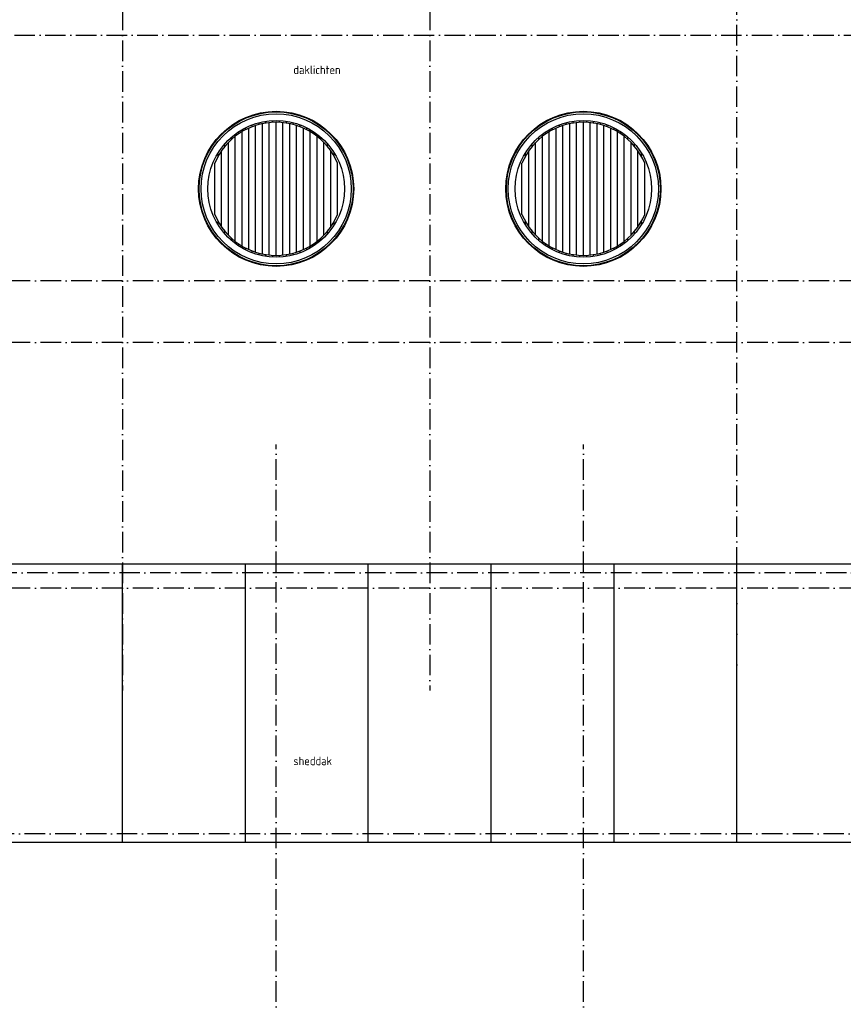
# Model space of a CAD drawing. Extents: x -36528 to 124080, y 290752 to 374852.
# Tile 24 of 66: x 16032 to 40159, y 324271 to 353129. Entities that reach past the tile are written whole.
import ezdxf

# ---------------------------------------------------------------- set-up
doc = ezdxf.new("R2010")
doc.units = 0
doc.header["$LTSCALE"] = 100
doc.linetypes.add('DASHDOT', pattern=[9, 6, -1.5, 0, -1.5])
for name, color, linetype in [('AL$1----_ALGEMEEN', 7, 'CONTINUOUS'), ('AL$7----_STRAMIEN', 1, 'DASHDOT'), ('BL$4----', 7, 'CONTINUOUS')]:
    doc.layers.add(name, color=color, linetype=linetype)
doc.styles.get("Standard").update_dxf_attribs({"font": 'ISOCP'})

msp = doc.modelspace()

# ---------------------------------------------------------------- linework, layer by layer
at = {"layer": 'AL$1----_ALGEMEEN', "color": 8}
for p, q in [((32044.348, 350056.534), (32044.348, 350108.218)), ((32144.348, 346263.192), (32144.348, 350080.259)), ((32244.348, 350098.511), (32244.348, 350149.098)), ((32344.348, 346232.009), (32344.348, 350111.442)), ((32444.348, 350119.16), (32444.348, 350169.224)), ((32544.348, 346221.726), (32544.348, 350121.726)), ((32644.348, 350119.16), (32644.348, 350169.224)), ((32744.348, 346232.009), (32744.348, 350111.442)), ((32844.348, 350098.511), (32844.348, 350149.098)), ((32944.348, 346263.192), (32944.348, 350080.259)), ((33044.348, 350056.534), (33044.348, 350108.218)), ((24644.348, 349781.85), (24644.348, 349842.055)), ((31444.348, 349781.85), (31444.348, 349842.055)), ((31544.348, 346497.659), (31544.348, 349845.793)), ((31644.348, 349901.61), (31644.348, 349957.783)), ((31744.348, 346393.384), (31744.348, 349950.068)), ((31844.348, 349991.753), (31844.348, 350045.225)), ((31944.348, 346316.328), (31944.348, 350027.123)), ((33144.348, 346316.328), (33144.348, 350027.123)), ((33244.348, 349991.753), (33244.348, 350045.225)), ((33344.348, 346393.384), (33344.348, 349950.068)), ((33444.348, 349901.61), (33444.348, 349957.783)), ((33544.348, 346497.659), (33544.348, 349845.793)), ((33644.348, 349781.85), (33644.348, 349842.055)), ((24744.348, 346634.683), (24744.348, 349708.769)), ((24844.348, 349625.17), (24844.348, 349691.594)), ((24944.348, 346814.339), (24944.348, 349529.113)), ((25044.348, 349417.719), (25044.348, 349494.602)), ((31044.348, 349417.719), (31044.348, 349494.602)), ((31144.348, 346814.339), (31144.348, 349529.113)), ((31244.348, 349625.17), (31244.348, 349691.594)), ((31344.348, 346634.683), (31344.348, 349708.769)), ((33744.348, 346634.683), (33744.348, 349708.769)), ((33844.348, 349625.17), (33844.348, 349691.594)), ((33944.348, 346814.339), (33944.348, 349529.113)), ((34044.348, 349417.719), (34044.348, 349494.602)), ((25144.348, 347057.051), (25144.348, 349286.401)), ((25244.348, 349126.975), (25244.348, 349225.291)), ((30844.348, 349126.975), (30844.348, 349225.291)), ((30944.348, 347057.051), (30944.348, 349286.401)), ((34144.348, 347057.051), (34144.348, 349286.401)), ((34244.348, 349126.975), (34244.348, 349225.291)), ((25344.348, 347421.726), (25344.348, 348921.726)), ((30744.348, 347421.726), (30744.348, 348921.726)), ((34344.348, 347421.726), (34344.348, 348921.726)), ((25244.348, 347118.161), (25244.348, 347216.477)), ((30844.348, 347118.161), (30844.348, 347216.477)), ((34244.348, 347118.161), (34244.348, 347216.477)), ((25044.348, 346848.85), (25044.348, 346925.732)), ((31044.348, 346848.85), (31044.348, 346925.732)), ((34044.348, 346848.85), (34044.348, 346925.732)), ((24844.348, 346651.857), (24844.348, 346718.282)), ((31244.348, 346651.857), (31244.348, 346718.282)), ((33844.348, 346651.857), (33844.348, 346718.282)), ((24644.348, 346501.397), (24644.348, 346561.602)), ((31444.348, 346501.397), (31444.348, 346561.602)), ((31644.348, 346385.669), (31644.348, 346441.842)), ((31844.348, 346298.226), (31844.348, 346351.698)), ((33244.348, 346298.226), (33244.348, 346351.698)), ((33444.348, 346385.669), (33444.348, 346441.842)), ((33644.348, 346501.397), (33644.348, 346561.602)), ((32044.348, 346235.234), (32044.348, 346286.918)), ((32244.348, 346194.354), (32244.348, 346244.941)), ((32444.348, 346174.227), (32444.348, 346224.292)), ((32644.348, 346174.227), (32644.348, 346224.292)), ((32844.348, 346194.354), (32844.348, 346244.941)), ((33044.348, 346235.234), (33044.348, 346286.918)), ((40734.348, 337171.726), (15354.348, 337171.726)), ((19044.348, 329021.726), (19044.348, 337171.726)), ((22644.348, 329021.726), (22644.348, 337171.726)), ((26244.348, 329021.726), (26244.348, 337171.726)), ((29844.348, 329021.726), (29844.348, 337171.726)), ((33444.348, 329021.726), (33444.348, 337171.726)), ((37044.348, 329021.726), (37044.348, 337171.726)), ((15354.348, 329021.726), (40734.348, 329021.726))]:
    msp.add_line(p, q, dxfattribs=at)
for points in [[(23044.348, 350056.534), (23044.348, 350108.218)], [(23144.348, 346263.192), (23144.348, 350080.259)], [(23244.348, 350098.511), (23244.348, 350149.098)], [(23344.348, 346232.009), (23344.348, 350111.442)], [(23444.348, 350119.16), (23444.348, 350169.224)], [(23544.348, 346221.726), (23544.348, 350121.726)], [(23644.348, 350119.16), (23644.348, 350169.224)], [(23744.348, 346232.009), (23744.348, 350111.442)], [(23844.348, 350098.511), (23844.348, 350149.098)], [(23944.348, 346263.192), (23944.348, 350080.259)], [(24044.348, 350056.534), (24044.348, 350108.218)], [(22444.348, 349781.85), (22444.348, 349842.055)], [(22544.348, 346497.659), (22544.348, 349845.793)], [(22644.348, 349901.61), (22644.348, 349957.783)], [(22744.348, 346393.384), (22744.348, 349950.068)], [(22844.348, 349991.753), (22844.348, 350045.225)], [(22944.348, 346316.328), (22944.348, 350027.123)], [(24144.348, 346316.328), (24144.348, 350027.123)], [(24244.348, 349991.753), (24244.348, 350045.225)], [(24344.348, 346393.384), (24344.348, 349950.068)], [(24444.348, 349901.61), (24444.348, 349957.783)], [(24544.348, 346497.659), (24544.348, 349845.793)], [(22044.348, 349417.719), (22044.348, 349494.602)], [(22144.348, 346814.339), (22144.348, 349529.113)], [(22244.348, 349625.17), (22244.348, 349691.594)], [(22344.348, 346634.683), (22344.348, 349708.769)], [(21844.348, 349126.975), (21844.348, 349225.291)], [(21944.348, 347057.051), (21944.348, 349286.401)], [(21744.348, 347421.726), (21744.348, 348921.726)], [(21844.348, 347118.161), (21844.348, 347216.477)], [(22044.348, 346848.85), (22044.348, 346925.732)], [(22244.348, 346651.857), (22244.348, 346718.282)], [(22444.348, 346501.397), (22444.348, 346561.602)], [(22644.348, 346385.669), (22644.348, 346441.842)], [(22844.348, 346298.226), (22844.348, 346351.698)], [(24244.348, 346298.226), (24244.348, 346351.698)], [(24444.348, 346385.669), (24444.348, 346441.842)], [(23044.348, 346235.234), (23044.348, 346286.918)], [(23244.348, 346194.354), (23244.348, 346244.941)], [(23444.348, 346174.227), (23444.348, 346224.292)], [(23644.348, 346174.227), (23644.348, 346224.292)], [(23844.348, 346194.354), (23844.348, 346244.941)], [(24044.348, 346235.234), (24044.348, 346286.918)]]:
    msp.add_lwpolyline(points, dxfattribs=at)
for centre, radius in [((23544.348, 348171.726), 2272.552), ((23544.348, 348171.726), 2255.077), ((23544.348, 348171.726), 2200), ((32544.348, 348171.726), 2272.552), ((32544.348, 348171.726), 2255.077), ((32544.348, 348171.726), 2200), ((23544.348, 348171.726), 2000), ((32544.348, 348171.726), 2000)]:
    msp.add_circle(centre, radius, dxfattribs=at)
for centre, start, end in [((23544.348, 348171.726), 22.6198649, 157.3801351), ((32544.348, 348171.726), 22.6198649, 157.3801351), ((23544.348, 348171.726), 202.6198649, 337.3801351), ((32544.348, 348171.726), 202.6198649, 337.3801351)]:
    msp.add_arc(centre, 1950, start, end, dxfattribs=at)
at = {"layer": 'AL$7----_STRAMIEN', "color": 1}
for points in [[(19044.348, 371420.208), (19044.348, 333471.726)], [(28044.348, 371420.208), (28044.348, 333471.726)], [(37044.348, 333471.726), (37044.348, 371420.208)], [(-33628.696, 352671.726), (107257.087, 352671.726)], [(107252.264, 345471.726), (-32589.018, 345471.726)], [(107252.264, 343671.726), (7571.984, 343671.726)], [(106860.706, 336921.726), (-31631.746, 336921.726)], [(107252.264, 336471.726), (-32545.031, 336465.612)], [(50978.475, 329271.726), (14844.348, 329271.726), (-6306.538, 329271.726)]]:
    msp.add_lwpolyline(points, dxfattribs=at)
at = {"layer": 'AL$7----_STRAMIEN'}
for points in [[(23544.348, 302741.907), (23544.348, 340675.116)], [(32544.348, 302741.907), (32544.348, 340675.116)]]:
    msp.add_lwpolyline(points, dxfattribs=at)

# ---------------------------------------------------------------- texts
at = {"layer": 'BL$4----', "color": 8}
for s, p in [('daklichten', (24048.234, 351534.889)), ('sheddak', (24049.428, 331279.187))]:
    msp.add_text(s, height=250, dxfattribs=at).set_placement(p)

doc.saveas('drawing.dxf')
